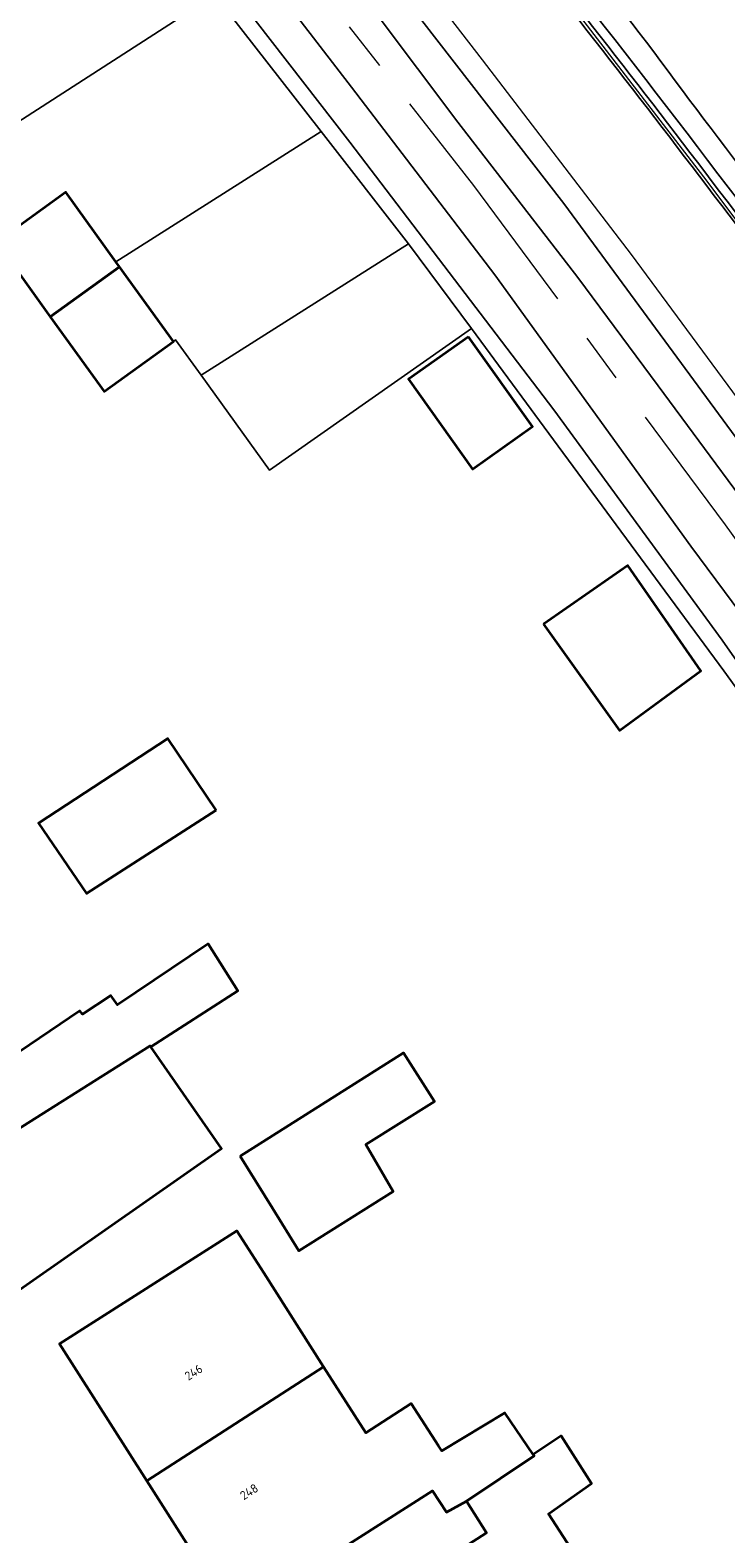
# Model space of a CAD drawing. Header units: metres. Extents: x 154991 to 155595, y 461305 to 461800.
# Tile 68 of 88: x 155368 to 155397, y 461650 to 461711. Entities that reach past the tile are written whole.
import ezdxf
from ezdxf.enums import TextEntityAlignment as Align

# ---------------------------------------------------------------- set-up
doc = ezdxf.new("R2010")
doc.units = ezdxf.units.M
doc.linetypes.add('AM-AS-SO', pattern=[16, 10, -2, 2, -2])
for name, color, linetype, lineweight in [('B-WE-AM-AS_SPOOR_TREIN-G', 10, 'AM-AS-SO', 18), ('B-WE-GR-BEPLANTING_CULTUUR_BOSPLANTSOEN-GV', 90, 'Continuous', 18), ('B-WE-GR-BEPLANTING_CULTUUR_HEESTERS-GV', 90, 'Continuous', 18), ('B-WE-GR-GROENVOORZIENING-GV', 80, 'Continuous', 18), ('B-WE-IE-TERREINAFSCHEIDING_KUNSTMATIG_HEKWERK-G', 20, 'IE-TERREINAFSCHEIDING_KUNSTMATIG-SO', 18), ('B-WE-IE-TERREINAFSCHEIDING_KUNSTMATIG_MUUR-GV', 90, 'Continuous', 18), ('B-WE-KW-KUNSTWERK_GELUIDSWERING_SCHERM-G', 170, 'Continuous', 18), ('B-WE-OG-BEBOUWING-GV', 7, 'Continuous', 35), ('B-WE-OG-BEBOUWING-T18', 10, 'Continuous', 18), ('B-WE-OG-TERREIN_BEGROEID-GV', 7, 'Continuous', 18), ('B-WE-OG-TERREIN_ERF-GV', 7, 'Continuous', 18), ('B-WE-VH-VERHARDING_ASFALT-GV', 252, 'Continuous', 18), ('B-WE-VH-VERHARDING_HALFVERHARDING-GV', 252, 'Continuous', 18)]:
    doc.layers.add(name, color=color, linetype=linetype, lineweight=lineweight)
doc.styles.add('NLCS-ISO-M200-T18', font='NLCS-ISO.ttf', dxfattribs={"height": 0.36})
doc.linetypes.add('IE-TERREINAFSCHEIDING_KUNSTMATIG-SO', pattern='A,4,[82,NLCS.SHX,S=0.75,R=90,X=0,Y=0],4,-2', length=10)

msp = doc.modelspace()

# ---------------------------------------------------------------- linework, layer by layer
at = {"layer": 'B-WE-AM-AS_SPOOR_TREIN-G', "flags": 128}
msp.add_lwpolyline([(155584.678, 461369.901), (155573.02, 461390.792), (155559.991, 461413.975), (155544.73, 461441.297), (155529.591, 461468.574), (155516.181, 461492.539), (155500.425, 461520.67), (155487.311, 461544.201), (155472.908, 461569.975), (155459.676, 461593.56), (155452.428, 461606.124), (155446.443, 461616.221), (155440.009, 461626.758), (155432.431, 461638.783), (155427.999, 461645.62), (155419.637, 461658.231), (155411.687, 461669.817), (155404.43, 461680.083), (155396.489, 461691.108), (155386.222, 461704.969), (155375.934, 461718.105), (155367.385, 461728.826), (155358.538, 461739.712), (155349.636, 461750.151), (155339.349, 461762.035), (155326.593, 461776.143), (155315.623, 461787.804), (155306.572, 461797.142)], dxfattribs=at)
at = {"layer": 'B-WE-GR-BEPLANTING_CULTUUR_BOSPLANTSOEN-GV', "flags": 128}
msp.add_lwpolyline([(155310.004, 461797.142), (155316.721, 461790.325), (155331.18, 461774.774), (155346.251, 461758.069), (155362.012, 461739.312), (155371.594, 461727.544), (155380.933, 461715.802), (155389.888, 461704.24), (155397.767, 461693.535), (155407.323, 461680.354), (155416.423, 461667.278), (155424.151, 461655.873), (155431.888, 461644.11), (155437.93, 461634.717), (155444.752, 461623.7), (155458.757, 461599.989), (155465.244, 461588.858), (155485.954, 461551.613), (155491.943, 461541.451), (155501.223, 461525.092), (155533.5, 461467.521), (155535.047, 461461.22), (155535.05, 461461.136)], dxfattribs=at)
at = {"layer": 'B-WE-GR-BEPLANTING_CULTUUR_BOSPLANTSOEN-GV'}
msp.add_lwpolyline([(155403.791, 461694.129, 0.012623), (155384.322, 461719.514)], format="xyb", dxfattribs=at)
at = {"layer": 'B-WE-GR-BEPLANTING_CULTUUR_HEESTERS-GV'}
for points in [[(155373.211, 461752.244, -0.02463), (155428.675, 461680.056)], [(155428.846, 461680.337, 0.025389), (155373.449, 461752.472)], [(155411.329, 461684.83, 0.015147), (155384.682, 461720.17)], [(155384.533, 461719.699, -0.012588), (155404.017, 461694.294)]]:
    msp.add_lwpolyline(points, format="xyb", dxfattribs=at)
at = {"layer": 'B-WE-GR-GROENVOORZIENING-GV', "flags": 128}
for points in [[(155302.316, 461797.142), (155310.817, 461788.52), (155326.691, 461771.544), (155337.878, 461759.32), (155348.918, 461746.553), (155360.052, 461733.283), (155372.897, 461717.393), (155381.154, 461706.742), (155389.485, 461695.815), (155396.365, 461686.397), (155400.546, 461680.397), (155405.577, 461673.179), (155407.95, 461669.774), (155414.644, 461660.022), (155422.056, 461648.983), (155429.149, 461638.099), (155437.428, 461624.959), (155444.011, 461614.21), (155452.216, 461600.299), (155468.459, 461571.771), (155508.291, 461500.472)], [(155508.291, 461500.472), (155468.459, 461571.771), (155452.216, 461600.299), (155444.011, 461614.21), (155437.428, 461624.959), (155429.149, 461638.099), (155422.056, 461648.983), (155414.644, 461660.022), (155407.95, 461669.774), (155405.577, 461673.179), (155400.546, 461680.397), (155396.365, 461686.397), (155389.485, 461695.815), (155381.154, 461706.742), (155372.897, 461717.393), (155360.052, 461733.283), (155348.918, 461746.553), (155337.878, 461759.32), (155326.691, 461771.544), (155310.817, 461788.52), (155302.316, 461797.142)], [(155485.954, 461551.613), (155465.244, 461588.858), (155458.757, 461599.989), (155444.752, 461623.7), (155437.93, 461634.717), (155431.888, 461644.11), (155424.151, 461655.873), (155416.423, 461667.278), (155407.323, 461680.354), (155397.767, 461693.535), (155389.888, 461704.24), (155380.933, 461715.802), (155371.594, 461727.544), (155362.012, 461739.312), (155346.251, 461758.069), (155331.18, 461774.774), (155316.721, 461790.325), (155310.004, 461797.142)], [(155440.786, 461621.874), (155434.666, 461631.748), (155430.302, 461638.924), (155425.415, 461646.719), (155424.726, 461647.263), (155420.974, 461653.301), (155413.597, 461664.295), (155409.015, 461670.924), (155404.632, 461677.132), (155399.164, 461684.735), (155395.074, 461690.245), (155387.077, 461701.332), (155381.223, 461708.998), (155375.19, 461716.832)], [(155380.577, 461714.202), (155385.558, 461707.563), (155390.464, 461701.222), (155393.745, 461696.79), (155398.958, 461689.742), (155403.104, 461683.976), (155410.468, 461673.739), (155415.441, 461666.478), (155420.119, 461659.469), (155423.271, 461654.883), (155427.924, 461647.885), (155431.724, 461642.108), (155435.178, 461636.484), (155439.403, 461629.742)], [(155375.632, 461712.771), (155379.976, 461707.185), (155383.543, 461702.596), (155386.119, 461699.135), (155389.468, 461694.589), (155392.828, 461690.03), (155396.42, 461685.155), (155400.081, 461680.095), (155405.119, 461672.883), (155409.713, 461666.308), (155414.274, 461659.78), (155418.787, 461652.661), (155422.167, 461647.319), (155425.653, 461641.811), (155429.493, 461635.742), (155433.341, 461629.66), (155438.713, 461621.171)]]:
    msp.add_lwpolyline(points, dxfattribs=at)
at = {"layer": 'B-WE-IE-TERREINAFSCHEIDING_KUNSTMATIG_HEKWERK-G', "flags": 128}
msp.add_lwpolyline([(155311.297, 461797.142), (155314.965, 461793.378), (155320.177, 461787.999), (155327.046, 461780.724), (155333.789, 461773.371), (155345.421, 461760.419), (155350.328, 461754.664), (155360.003, 461743.222), (155371.061, 461729.742), (155381.959, 461716.074), (155386.563, 461710.112), (155392.644, 461702.163), (155401.343, 461690.367), (155410.404, 461677.667), (155419.454, 461664.635), (155427.827, 461652.238), (155432.782, 461644.619), (155440.515, 461632.452), (155444.653, 461625.739), (155449.844, 461617.203), (155459.963, 461599.926), (155467.375, 461586.818), (155474.675, 461573.888), (155479.617, 461565.044), (155484.567, 461556.225), (155491.921, 461543.066), (155495.458, 461536.729), (155502.6, 461523.953), (155511.142, 461508.603), (155517.727, 461496.912), (155522.134, 461489.127), (155533.97, 461468.374)], dxfattribs=at)
at = {"layer": 'B-WE-IE-TERREINAFSCHEIDING_KUNSTMATIG_MUUR-GV'}
for points in [[(155373.449, 461752.472, -0.025389), (155428.846, 461680.337)], [(155413.041, 461702.836, 0.018324), (155373.637, 461752.494)], [(155384.322, 461719.514, -0.012623), (155403.791, 461694.129)], [(155404.017, 461694.294, 0.012588), (155384.533, 461719.699)]]:
    msp.add_lwpolyline(points, format="xyb", dxfattribs=at)
at = {"layer": 'B-WE-KW-KUNSTWERK_GELUIDSWERING_SCHERM-G', "flags": 128}
msp.add_lwpolyline([(155527.494, 461485.766), (155526.179, 461497.818), (155525.384, 461502.16), (155524.142, 461505.571), (155522.434, 461509.172), (155465.181, 461605.38), (155453.914, 461621.13), (155446.559, 461631.132), (155440.668, 461640.012), (155431.159, 461655.039), (155422.483, 461668), (155412.749, 461681.966), (155405.627, 461691.953), (155395.744, 461705.157), (155384.594, 461719.645), (155348.86, 461757.285)], dxfattribs=at)
at = {"layer": 'B-WE-OG-BEBOUWING-GV', "flags": 128}
for points in [[(155371.745, 461701.654), (155371.596, 461701.861), (155369.548, 461704.704), (155366.716, 461702.664), (155368.914, 461699.614)], [(155368.914, 461699.614), (155371.111, 461696.564), (155373.943, 461698.604), (155371.745, 461701.654)], [(155385.999, 461698.795), (155383.554, 461697.057), (155386.161, 461693.389), (155388.606, 461695.127)], [(155389.056, 461687.059), (155392.165, 461682.718), (155395.486, 461685.145), (155392.502, 461689.449)], [(155375.694, 461679.459), (155373.721, 461682.378), (155368.437, 461678.919), (155370.396, 461676.054)], [(155373.026, 461669.784), (155376.583, 461672.071), (155375.367, 461673.99), (155371.664, 461671.504), (155371.393, 461671.883), (155370.231, 461671.126), (155370.123, 461671.261), (155366.014, 461668.478), (155364.707, 461670.506), (155364.589, 461670.43), (155357.657, 461665.995), (155360.316, 461661.838), (155372.993, 461669.832)], [(155360.316, 461661.838), (155363.112, 461657.466), (155363.45, 461656.937), (155375.911, 461665.642), (155373.026, 461669.784), (155372.993, 461669.832)], [(155376.667, 461665.324), (155377.987, 461663.195), (155379.067, 461661.453), (155382.926, 461663.882), (155381.81, 461665.793), (155384.604, 461667.551), (155383.349, 461669.546)], [(155372.855, 461652.057), (155380.076, 461656.719), (155377.633, 461660.55), (155376.536, 461662.27), (155369.289, 461657.649)], [(155385.917, 461651.231), (155388.683, 461653.081), (155388.645, 461653.138), (155387.483, 461654.841), (155384.905, 461653.289), (155384.779, 461653.484), (155383.661, 461655.213), (155381.8, 461654.016), (155380.076, 461656.719), (155372.855, 461652.057), (155376.415, 461646.474), (155384.529, 461651.647), (155385.097, 461650.774)], [(155385.917, 461651.231), (155386.729, 461649.934), (155378.222, 461644.479), (155379.517, 461642.46), (155379.294, 461642.317), (155381.493, 461638.888), (155389.107, 461643.766), (155391.833, 461645.11), (155392.508, 461645.705), (155389.266, 461650.705), (155391.023, 461651.948), (155389.78, 461653.894), (155388.645, 461653.138), (155388.683, 461653.081)]]:
    msp.add_lwpolyline(points, close=True, dxfattribs=at)
at = {"layer": 'B-WE-OG-TERREIN_BEGROEID-GV'}
msp.add_lwpolyline([(155373.637, 461752.494, -0.018324), (155413.041, 461702.836)], format="xyb", dxfattribs=at)
at = {"layer": 'B-WE-OG-TERREIN_ERF-GV', "flags": 128}
for points in [[(155375.632, 461712.771), (155369.141, 461720.904), (155361.046, 461715.746), (155367.365, 461707.41)], [(155383.543, 461702.596), (155379.976, 461707.185), (155371.596, 461701.861), (155371.745, 461701.654), (155373.943, 461698.604), (155374.035, 461698.671), (155375.081, 461697.222)], [(155386.119, 461699.135), (155383.543, 461702.596), (155375.081, 461697.222), (155377.876, 461693.348)], [(155385.999, 461698.795), (155388.606, 461695.127), (155386.161, 461693.389), (155383.554, 461697.057)], [(155389.056, 461687.059), (155392.502, 461689.449), (155395.486, 461685.145), (155392.165, 461682.718)], [(155375.694, 461679.459), (155370.396, 461676.054), (155368.437, 461678.919), (155373.721, 461682.378)], [(155373.026, 461669.784), (155375.911, 461665.642), (155363.45, 461656.937), (155363.112, 461657.466), (155360.316, 461661.838), (155357.657, 461665.995), (155364.589, 461670.43), (155364.707, 461670.506), (155366.014, 461668.478), (155370.123, 461671.261), (155370.231, 461671.126), (155371.393, 461671.883), (155371.664, 461671.504), (155375.367, 461673.99), (155376.583, 461672.071)], [(155377.987, 461663.195), (155376.667, 461665.324), (155383.349, 461669.546), (155384.604, 461667.551), (155381.81, 461665.793), (155382.926, 461663.882), (155379.067, 461661.453)]]:
    msp.add_lwpolyline(points, close=True, dxfattribs=at)
for points in [[(155422.167, 461647.319), (155418.787, 461652.661), (155414.274, 461659.78), (155405.86, 461654.413), (155401.531, 461661.101), (155397.189, 461667.764), (155405.119, 461672.883), (155400.081, 461680.095), (155396.42, 461685.155), (155392.828, 461690.03), (155389.468, 461694.589), (155386.119, 461699.135), (155377.876, 461693.348), (155375.081, 461697.222), (155374.035, 461698.671), (155373.943, 461698.604), (155371.111, 461696.564), (155368.914, 461699.614), (155366.716, 461702.664), (155369.548, 461704.704), (155371.596, 461701.861), (155379.976, 461707.185), (155375.632, 461712.771), (155367.365, 461707.41)], [(155378.222, 461644.479), (155386.729, 461649.934), (155385.917, 461651.231), (155385.097, 461650.774), (155384.529, 461651.647), (155376.415, 461646.474), (155372.855, 461652.057), (155369.289, 461657.649), (155376.536, 461662.27), (155377.633, 461660.55), (155380.076, 461656.719), (155381.8, 461654.016), (155383.661, 461655.213), (155384.779, 461653.484), (155384.905, 461653.289), (155387.483, 461654.841), (155388.645, 461653.138), (155389.78, 461653.894), (155391.023, 461651.948), (155389.266, 461650.705), (155392.508, 461645.705)]]:
    msp.add_lwpolyline(points, dxfattribs=at)
at = {"layer": 'B-WE-VH-VERHARDING_ASFALT-GV'}
for points in [[(155428.675, 461680.056, 0.02463), (155373.211, 461752.244)], [(155395.028, 461708.46, 0.040742), (155374.449, 461732.186)], [(155374.449, 461732.186, -0.040742), (155395.028, 461708.46)], [(155394.923, 461724.864, -0.009798), (155413.612, 461700.277)], [(155413.612, 461700.277, 0.009798), (155394.923, 461724.864)], [(155384.682, 461720.17, -0.015147), (155411.329, 461684.83)], [(155413.362, 461683.542, 0.007952), (155395.028, 461708.46)], [(155395.028, 461708.46, -0.007952), (155413.362, 461683.542)]]:
    msp.add_lwpolyline(points, format="xyb", dxfattribs=at)
at = {"layer": 'B-WE-VH-VERHARDING_HALFVERHARDING-GV', "flags": 128}
for points in [[(155375.19, 461716.832), (155381.223, 461708.998), (155387.077, 461701.332), (155395.074, 461690.245), (155399.164, 461684.735), (155404.632, 461677.132), (155409.015, 461670.924), (155413.597, 461664.295), (155420.974, 461653.301), (155424.726, 461647.263), (155425.415, 461646.719), (155430.302, 461638.924), (155434.666, 461631.748), (155440.786, 461621.874)], [(155439.403, 461629.742), (155435.178, 461636.484), (155431.724, 461642.108), (155427.924, 461647.885), (155423.271, 461654.883), (155420.119, 461659.469), (155415.441, 461666.478), (155410.468, 461673.739), (155403.104, 461683.976), (155398.958, 461689.742), (155393.745, 461696.79), (155390.464, 461701.222), (155385.558, 461707.563), (155380.577, 461714.202)]]:
    msp.add_lwpolyline(points, dxfattribs=at)

# ---------------------------------------------------------------- texts
at = {"layer": 'B-WE-OG-BEBOUWING-T18', "style": 'NLCS-ISO-M200-T18'}
for s, p in [('246', (155374.771, 461656.492)), ('248', (155377.037, 461651.614))]:
    msp.add_text(s, height=0.36, rotation=32.5, dxfattribs=at).set_placement(p, align=Align.MIDDLE)

doc.saveas('drawing.dxf')
